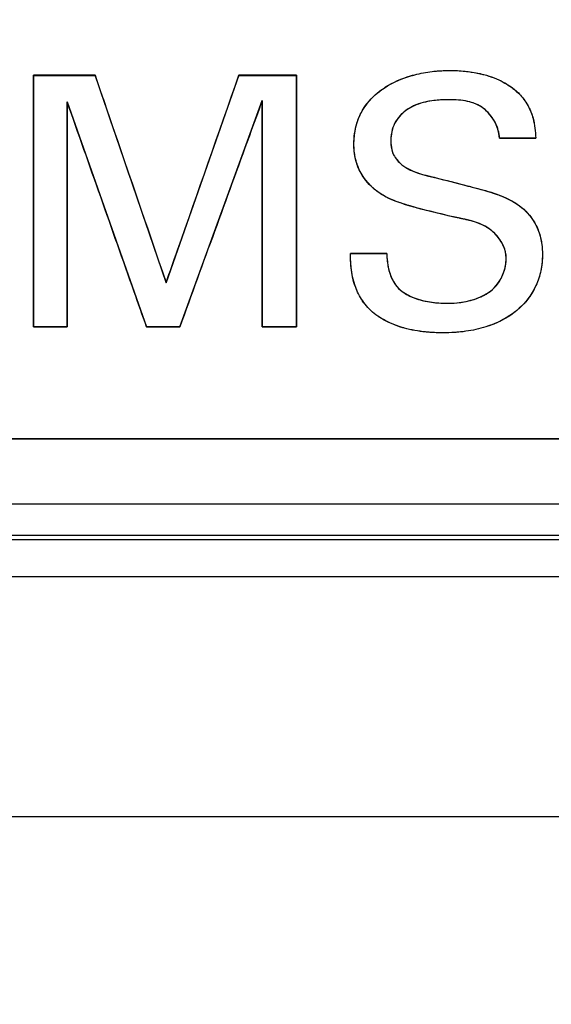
# Model space of a CAD drawing. Header units: inches. Extents: x 0 to 34, y 0 to 22.
# Tile 60 of 73: x 29.319 to 29.489, y 10.546 to 10.86. Entities that reach past the tile are written whole.
import ezdxf

# ---------------------------------------------------------------- set-up
doc = ezdxf.new("R2010")
doc.units = ezdxf.units.IN
doc.header["$LTSCALE"] = 1.87
doc.header["$MEASUREMENT"] = 0
doc.layers.get('0').update_dxf_attribs({"linetype": 'CONTINUOUS'})
doc.layers.add('DATUMCURVES', color=7, linetype='CONTINUOUS')
doc.layers.add('DIMENSIONS', color=7, linetype='CONTINUOUS')
doc.styles.get("Standard").update_dxf_attribs({"font": 'txt', "width": 0.8})
doc.dimstyles.new('DIMSTYLE_1', dxfattribs={"dimtxt": 0.125, "dimasz": 0.18, "dimexe": 0.18, "dimexo": 0.0625, "dimgap": 0.09, "dimtad": 0, "dimtih": 1, "dimtoh": 1, "dimdec": 3, "dimzin": 4, "dimdsep": 46, "dimtxsty": 'STANDARD', "dimblk": '_FILLED', "dimblk1": '_FILLED', "dimblk2": '_FILLED', "dimcen": 0.09, "dimadec": 0, "dimazin": 0, "dimtp": 0.001, "dimtm": 0.001, "dimtfac": 1, "dimtdec": 3, "dimtofl": 0, "dimtmove": 0, "dimatfit": 3, "dimldrblk": '_FILLED', "dimfxl": 1, "dimtolj": 1, "dimtzin": 4, "dimarcsym": 0})

# ---------------------------------------------------------------- blocks, each defined once
blk = doc.blocks.new('_FILLED')
at = {"color": 0, "linetype": 'BYBLOCK'}
blk.add_solid([(0, 0), (-1, 0.1736), (-1, -0.1736)], dxfattribs=at)
blk = doc.blocks.new('*D5')
at = {"layer": 'DIMENSIONS', "color": 2, "linetype": 'CONTINUOUS'}
for p, q in [((31.31045, 11.30172), (31.31045, 11.66172)), ((28.97312, 11.30172), (31.43545, 11.30172)), ((30.1651, 10.55572), (31.43545, 10.55572)), ((31.31045, 10.55572), (31.31045, 10.19572))]:
    blk.add_line(p, q, dxfattribs=at)
at = {"layer": 'DIMENSIONS', "color": 2, "linetype": 'CONTINUOUS', "xscale": 0.18, "yscale": 0.18, "zscale": 0.18}
for p, rotation in [((31.31045, 11.30172), 270), ((31.31045, 10.55572), 90)]:
    blk.add_blockref('_FILLED', p, dxfattribs=dict(at, rotation=rotation))
at = {"layer": 'DIMENSIONS', "color": 2, "linetype": 'CONTINUOUS', "width": 0.8}
for s, p in [('[', (31.22295, 10.8861)), (']', (31.82295, 10.8861)), ('.746', (30.69795, 10.8861)), ('18.95', (31.32295, 10.8861))]:
    blk.add_text(s, height=0.125, dxfattribs=at).set_placement(p)

msp = doc.modelspace()

# ---------------------------------------------------------------- linework, layer by layer
at = {"color": 7, "linetype": 'CONTINUOUS'}
for p, q in [((29.3432, 10.84214), (29.32355, 10.84214)), ((29.32355, 10.84214), (29.32355, 10.76191)), ((29.36588, 10.77603), (29.3432, 10.84214)), ((29.3891, 10.84214), (29.36588, 10.77603)), ((29.40743, 10.84214), (29.3891, 10.84214)), ((29.40743, 10.76191), (29.40743, 10.84214)), ((29.33432, 10.83369), (29.35966, 10.76191)), ((29.33432, 10.76191), (29.33432, 10.83369)), ((29.37021, 10.76191), (29.39653, 10.83413)), ((29.39653, 10.83413), (29.39653, 10.76191)), ((29.4722, 10.82213), (29.48376, 10.82213)), ((29.43621, 10.78536), (29.42465, 10.78536)), ((29.32355, 10.76191), (29.33432, 10.76191)), ((29.35966, 10.76191), (29.37021, 10.76191)), ((29.39653, 10.76191), (29.40743, 10.76191)), ((28.40995, 10.72622), (30.06545, 10.72622)), ((28.38921, 10.70555), (30.08312, 10.70555)), ((28.38921, 10.69555), (30.07813, 10.69555)), ((30.07965, 10.69403), (28.39921, 10.69403)), ((30.11856, 10.68223), (28.39921, 10.68223)), ((30.09229, 10.60572), (26.27861, 10.60572))]:
    msp.add_line(p, q, dxfattribs=at)
for points, knots in [([(29.45587, 10.79735), (29.45121, 10.7985), (29.44375, 10.80016), (29.43332, 10.80407), (29.4269, 10.81119), (29.4251, 10.82107), (29.42741, 10.83106), (29.43518, 10.83881), (29.44348, 10.84213), (29.45068, 10.84346), (29.45606, 10.84378), (29.45992, 10.84359), (29.46188, 10.84336), (29.46222, 10.84332)], [0, 0, 0, 0, 0.159633, 0.254778, 0.366089, 0.459173, 0.579747, 0.691491, 0.809755, 0.871749, 0.934496, 0.988491, 1, 1, 1, 1]), ([(29.46222, 10.84332), (29.46389, 10.8431), (29.4667, 10.84258), (29.46943, 10.84171), (29.47053, 10.84129)], [0, 0, 0, 0, 0.589564, 1, 1, 1, 1]), ([(29.47053, 10.84129), (29.4715, 10.84091), (29.47456, 10.83953), (29.47857, 10.83659), (29.48154, 10.83233), (29.48332, 10.82767), (29.48362, 10.82423), (29.48376, 10.82213)], [0, 0, 0, 0, 0.125935, 0.403965, 0.587095, 0.74612, 1, 1, 1, 1]), ([(29.4722, 10.82213), (29.47199, 10.82592), (29.46739, 10.83383), (29.45653, 10.83462), (29.44824, 10.83392), (29.44223, 10.83137), (29.43828, 10.82693), (29.43747, 10.82283), (29.43754, 10.82053), (29.43758, 10.82012)], [0, 0, 0, 0, 0.234008, 0.469179, 0.623747, 0.750433, 0.861236, 0.97515, 1, 1, 1, 1]), ([(29.43758, 10.82012), (29.43767, 10.81897), (29.43823, 10.81646), (29.4427, 10.81147), (29.4482, 10.81036), (29.45198, 10.80946)], [0, 0, 0, 0, 0.176989, 0.39409, 1, 1, 1, 1]), ([(29.4615, 10.80702), (29.46214, 10.80685), (29.4678, 10.80539), (29.47359, 10.80388), (29.47787, 10.80103)], [0, 0, 0, 0, 0.114, 1, 1, 1, 1]), ([(29.47787, 10.80103), (29.48092, 10.79902), (29.48436, 10.79465), (29.48573, 10.78861), (29.48593, 10.78522), (29.48579, 10.78241), (29.48528, 10.77905), (29.48349, 10.77344), (29.47793, 10.76628), (29.46941, 10.76207), (29.46246, 10.76057), (29.45788, 10.7601), (29.45359, 10.75996), (29.44817, 10.76023), (29.44394, 10.76094), (29.44155, 10.76162), (29.4414, 10.76166)], [0, 0, 0, 0, 0.142916, 0.199254, 0.241367, 0.275645, 0.309077, 0.37422, 0.504531, 0.65113, 0.736133, 0.782305, 0.831172, 0.904078, 0.994076, 1, 1, 1, 1]), ([(29.47085, 10.79154), (29.47036, 10.79204), (29.46617, 10.79577), (29.46045, 10.79622), (29.45587, 10.79735)], [0, 0, 0, 0, 0.123705, 1, 1, 1, 1]), ([(29.42932, 10.76914), (29.42826, 10.77051), (29.42528, 10.77547), (29.42465, 10.78138), (29.42465, 10.78536)], [0, 0, 0, 0, 0.303609, 1, 1, 1, 1]), ([(29.43621, 10.78536), (29.43634, 10.78189), (29.43721, 10.77688), (29.44037, 10.77381), (29.44119, 10.7732)], [0, 0, 0, 0, 0.770337, 1, 1, 1, 1]), ([(29.45553, 10.76946), (29.46108, 10.76946), (29.47114, 10.77165), (29.47432, 10.78073), (29.47432, 10.7838)], [0, 0, 0, 0, 0.643453, 1, 1, 1, 1])]:
    msp.add_open_spline(points, degree=3, knots=knots, dxfattribs=at)
for points in [[(29.45198, 10.80946), (29.45516, 10.80865), (29.45831, 10.80784), (29.4615, 10.80702)], [(29.47432, 10.7838), (29.47432, 10.7866), (29.47289, 10.78943), (29.47085, 10.79154)], [(29.44119, 10.7732), (29.44498, 10.77035), (29.45074, 10.76946), (29.45553, 10.76946)], [(29.43336, 10.76538), (29.43182, 10.76644), (29.43045, 10.76769), (29.42932, 10.76914)], [(29.4414, 10.76166), (29.43857, 10.76249), (29.43577, 10.76371), (29.43336, 10.76538)]]:
    msp.add_open_spline(points, degree=3, dxfattribs=at)
at = {"layer": 'DATUMCURVES', "color": 40, "linetype": 'CONTINUOUS'}
for points, knots in [([(29.44376, 10.84193, 3.1355), (29.44423, 10.84206, 3.1355), (29.4465, 10.84269, 3.1355), (29.44956, 10.84326, 3.1355), (29.45217, 10.84351, 3.1355), (29.45292, 10.84356, 3.1355)], [0, 0, 0, 0, 0.156492, 0.757107, 1, 1, 1, 1]), ([(29.44377, 10.84193, 3.1355), (29.44424, 10.84207, 3.1355), (29.44651, 10.84269, 3.1355), (29.44957, 10.84326, 3.1355), (29.45218, 10.84351, 3.1355), (29.45293, 10.84356, 3.1355)], [0, 0, 0, 0, 0.155297, 0.755837, 1, 1, 1, 1]), ([(29.45292, 10.84356, 3.1355), (29.45405, 10.84364, 3.1355), (29.45681, 10.84374, 3.1355), (29.45989, 10.84358, 3.1355), (29.46183, 10.84336, 3.1355), (29.46215, 10.84332, 3.1355)], [0, 0, 0, 0, 0.367846, 0.895007, 1, 1, 1, 1]), ([(29.45293, 10.84356, 3.1355), (29.45406, 10.84364, 3.1355), (29.45682, 10.84374, 3.1355), (29.45991, 10.84359, 3.1355), (29.46186, 10.84336, 3.1355), (29.4622, 10.84332, 3.1355)], [0, 0, 0, 0, 0.365245, 0.890561, 1, 1, 1, 1]), ([(29.32355, 10.76191, 3.1355), (29.32355, 10.76609, 3.1355), (29.32355, 10.79283, 3.1355), (29.32355, 10.81957, 3.1355), (29.32355, 10.84214, 3.1355)], [0, 0, 0, 0, 0.15625, 1, 1, 1, 1]), ([(29.32355, 10.84214, 3.1355), (29.32457, 10.84214, 3.1355), (29.33112, 10.84214, 3.1355), (29.33768, 10.84214, 3.1355), (29.3432, 10.84214, 3.1355)], [0, 0, 0, 0, 0.15625, 1, 1, 1, 1]), ([(29.32355, 10.76189, 3.1355), (29.32355, 10.76607, 3.1355), (29.32355, 10.79281, 3.1355), (29.32355, 10.81956, 3.1355), (29.32355, 10.84212, 3.1355)], [0, 0, 0, 0, 0.15625, 1, 1, 1, 1]), ([(29.32355, 10.84212, 3.1355), (29.32457, 10.84212, 3.1355), (29.33112, 10.84212, 3.1355), (29.33767, 10.84212, 3.1355), (29.3432, 10.84212, 3.1355)], [0, 0, 0, 0, 0.15625, 1, 1, 1, 1]), ([(29.3432, 10.84214, 3.1355), (29.34438, 10.83869, 3.1355), (29.35194, 10.81666, 3.1355), (29.3595, 10.79462, 3.1355), (29.36588, 10.77603, 3.1355)], [0, 0, 0, 0, 0.15625, 1, 1, 1, 1]), ([(29.3432, 10.84212, 3.1355), (29.34438, 10.83868, 3.1355), (29.35194, 10.81664, 3.1355), (29.3595, 10.79461, 3.1355), (29.36588, 10.77601, 3.1355)], [0, 0, 0, 0, 0.15625, 1, 1, 1, 1]), ([(29.36588, 10.77603, 3.1355), (29.36709, 10.77947, 3.1355), (29.37483, 10.80151, 3.1355), (29.38257, 10.82354, 3.1355), (29.3891, 10.84214, 3.1355)], [0, 0, 0, 0, 0.15625, 1, 1, 1, 1]), ([(29.36588, 10.77601, 3.1355), (29.36709, 10.77946, 3.1355), (29.37483, 10.80149, 3.1355), (29.38257, 10.82353, 3.1355), (29.3891, 10.84212, 3.1355)], [0, 0, 0, 0, 0.15625, 1, 1, 1, 1]), ([(29.3891, 10.84214, 3.1355), (29.39006, 10.84214, 3.1355), (29.39616, 10.84214, 3.1355), (29.40227, 10.84214, 3.1355), (29.40743, 10.84214, 3.1355)], [0, 0, 0, 0, 0.15625, 1, 1, 1, 1]), ([(29.3891, 10.84212, 3.1355), (29.39005, 10.84212, 3.1355), (29.39616, 10.84212, 3.1355), (29.40227, 10.84212, 3.1355), (29.40743, 10.84212, 3.1355)], [0, 0, 0, 0, 0.15625, 1, 1, 1, 1]), ([(29.40743, 10.84214, 3.1355), (29.40743, 10.83796, 3.1355), (29.40743, 10.81121, 3.1355), (29.40743, 10.78447, 3.1355), (29.40743, 10.76191, 3.1355)], [0, 0, 0, 0, 0.15625, 1, 1, 1, 1]), ([(29.40743, 10.84212, 3.1355), (29.40743, 10.83794, 3.1355), (29.40743, 10.8112, 3.1355), (29.40743, 10.78446, 3.1355), (29.40743, 10.76189, 3.1355)], [0, 0, 0, 0, 0.15625, 1, 1, 1, 1]), ([(29.46599, 10.84266, 3.1355), (29.46639, 10.84257, 3.1355), (29.46792, 10.84219, 3.1355), (29.46942, 10.84172, 3.1355), (29.47051, 10.8413, 3.1355)], [0, 0, 0, 0, 0.258472, 1, 1, 1, 1]), ([(29.46599, 10.84265, 3.1355), (29.46639, 10.84256, 3.1355), (29.46789, 10.84219, 3.1355), (29.46937, 10.84172, 3.1355), (29.47044, 10.84131, 3.1355)], [0, 0, 0, 0, 0.262427, 1, 1, 1, 1]), ([(29.47044, 10.84131, 3.1355), (29.47144, 10.84093, 3.1355), (29.47392, 10.83981, 3.1355), (29.47621, 10.83827, 3.1355), (29.47744, 10.83719, 3.1355)], [0, 0, 0, 0, 0.396225, 1, 1, 1, 1]), ([(29.47051, 10.8413, 3.1355), (29.47149, 10.84092, 3.1355), (29.47397, 10.8398, 3.1355), (29.47625, 10.83826, 3.1355), (29.4775, 10.83715, 3.1355)], [0, 0, 0, 0, 0.387421, 1, 1, 1, 1]), ([(29.43006, 10.83323, 3.1355), (29.43155, 10.83511, 3.1355), (29.43353, 10.83688, 3.1355), (29.43571, 10.8383, 3.1355), (29.43587, 10.83841, 3.1355)], [0, 0, 0, 0, 0.923749, 1, 1, 1, 1]), ([(29.43007, 10.83325, 3.1355), (29.43156, 10.83512, 3.1355), (29.43354, 10.83689, 3.1355), (29.43571, 10.83831, 3.1355), (29.43588, 10.83842, 3.1355)], [0, 0, 0, 0, 0.922211, 1, 1, 1, 1]), ([(29.47744, 10.83719, 3.1355), (29.47795, 10.83675, 3.1355), (29.47952, 10.83522, 3.1355), (29.4811, 10.83294, 3.1355), (29.48197, 10.83105, 3.1355), (29.48218, 10.83053, 3.1355)], [0, 0, 0, 0, 0.243076, 0.795867, 1, 1, 1, 1]), ([(29.4775, 10.83715, 3.1355), (29.47798, 10.83673, 3.1355), (29.47953, 10.83521, 3.1355), (29.48111, 10.83295, 3.1355), (29.48198, 10.83104, 3.1355), (29.48219, 10.83052, 3.1355)], [0, 0, 0, 0, 0.235433, 0.791661, 1, 1, 1, 1]), ([(29.33432, 10.83369, 3.1355), (29.33432, 10.82995, 3.1355), (29.33432, 10.80602, 3.1355), (29.33432, 10.7821, 3.1355), (29.33432, 10.76191, 3.1355)], [0, 0, 0, 0, 0.15625, 1, 1, 1, 1]), ([(29.35966, 10.76191, 3.1355), (29.35834, 10.76565, 3.1355), (29.34989, 10.78957, 3.1355), (29.34145, 10.8135, 3.1355), (29.33432, 10.83369, 3.1355)], [0, 0, 0, 0, 0.15625, 1, 1, 1, 1]), ([(29.33432, 10.83367, 3.1355), (29.33432, 10.82993, 3.1355), (29.33432, 10.80601, 3.1355), (29.33432, 10.78208, 3.1355), (29.33432, 10.76189, 3.1355)], [0, 0, 0, 0, 0.15625, 1, 1, 1, 1]), ([(29.35965, 10.76189, 3.1355), (29.35833, 10.76563, 3.1355), (29.34989, 10.78956, 3.1355), (29.34144, 10.81348, 3.1355), (29.33432, 10.83367, 3.1355)], [0, 0, 0, 0, 0.15625, 1, 1, 1, 1]), ([(29.39653, 10.83413, 3.1355), (29.39516, 10.83037, 3.1355), (29.38639, 10.8063, 3.1355), (29.37761, 10.78222, 3.1355), (29.37021, 10.76191, 3.1355)], [0, 0, 0, 0, 0.15625, 1, 1, 1, 1]), ([(29.39653, 10.83412, 3.1355), (29.39516, 10.83036, 3.1355), (29.38639, 10.80628, 3.1355), (29.37761, 10.78221, 3.1355), (29.37021, 10.76189, 3.1355)], [0, 0, 0, 0, 0.15625, 1, 1, 1, 1]), ([(29.39653, 10.76191, 3.1355), (29.39653, 10.76567, 3.1355), (29.39653, 10.78975, 3.1355), (29.39653, 10.81382, 3.1355), (29.39653, 10.83413, 3.1355)], [0, 0, 0, 0, 0.15625, 1, 1, 1, 1]), ([(29.39653, 10.76189, 3.1355), (29.39653, 10.76566, 3.1355), (29.39653, 10.78973, 3.1355), (29.39653, 10.81381, 3.1355), (29.39653, 10.83412, 3.1355)], [0, 0, 0, 0, 0.15625, 1, 1, 1, 1]), ([(29.45062, 10.834, 3.1355), (29.44969, 10.83387, 3.1355), (29.44772, 10.83348, 3.1355), (29.44579, 10.83281, 3.1355), (29.44481, 10.83235, 3.1355)], [0, 0, 0, 0, 0.467514, 1, 1, 1, 1]), ([(29.45064, 10.83401, 3.1355), (29.4497, 10.83387, 3.1355), (29.44773, 10.83348, 3.1355), (29.4458, 10.83281, 3.1355), (29.44483, 10.83236, 3.1355)], [0, 0, 0, 0, 0.471968, 1, 1, 1, 1]), ([(29.45682, 10.83436, 3.1355), (29.45632, 10.83436, 3.1355), (29.45421, 10.83435, 3.1355), (29.45215, 10.83423, 3.1355), (29.45062, 10.834, 3.1355)], [0, 0, 0, 0, 0.237644, 1, 1, 1, 1]), ([(29.45683, 10.83436, 3.1355), (29.45633, 10.83436, 3.1355), (29.45422, 10.83435, 3.1355), (29.45217, 10.83423, 3.1355), (29.45064, 10.83401, 3.1355)], [0, 0, 0, 0, 0.24029, 1, 1, 1, 1]), ([(29.46757, 10.83119, 3.1355), (29.46723, 10.83148, 3.1355), (29.46576, 10.83259, 3.1355), (29.46408, 10.83329, 3.1355), (29.46275, 10.83365, 3.1355)], [0, 0, 0, 0, 0.240653, 1, 1, 1, 1]), ([(29.46758, 10.83118, 3.1355), (29.46724, 10.83147, 3.1355), (29.46577, 10.83259, 3.1355), (29.46409, 10.83329, 3.1355), (29.46275, 10.83365, 3.1355)], [0, 0, 0, 0, 0.242581, 1, 1, 1, 1]), ([(29.42672, 10.82685, 3.1355), (29.42714, 10.82822, 3.1355), (29.42809, 10.83047, 3.1355), (29.42946, 10.83247, 3.1355), (29.43007, 10.83325, 3.1355)], [0, 0, 0, 0, 0.592009, 1, 1, 1, 1]), ([(29.42672, 10.82683, 3.1355), (29.42714, 10.82821, 3.1355), (29.42809, 10.83045, 3.1355), (29.42945, 10.83246, 3.1355), (29.43006, 10.83323, 3.1355)], [0, 0, 0, 0, 0.593633, 1, 1, 1, 1]), ([(29.44481, 10.83235, 3.1355), (29.44391, 10.83194, 3.1355), (29.44237, 10.83105, 3.1355), (29.44102, 10.82984, 3.1355), (29.44049, 10.82926, 3.1355)], [0, 0, 0, 0, 0.55405, 1, 1, 1, 1]), ([(29.44483, 10.83236, 3.1355), (29.44393, 10.83194, 3.1355), (29.44238, 10.83105, 3.1355), (29.44104, 10.82985, 3.1355), (29.44051, 10.82927, 3.1355)], [0, 0, 0, 0, 0.559834, 1, 1, 1, 1]), ([(29.48218, 10.83053, 3.1355), (29.48247, 10.82983, 3.1355), (29.48337, 10.8271, 3.1355), (29.48362, 10.82422, 3.1355), (29.48376, 10.82212, 3.1355)], [0, 0, 0, 0, 0.264746, 1, 1, 1, 1]), ([(29.48219, 10.83052, 3.1355), (29.48247, 10.82982, 3.1355), (29.48337, 10.8271, 3.1355), (29.48362, 10.82423, 3.1355), (29.48376, 10.82213, 3.1355)], [0, 0, 0, 0, 0.262644, 1, 1, 1, 1]), ([(29.44051, 10.82927, 3.1355), (29.43981, 10.82851, 3.1355), (29.43884, 10.82714, 3.1355), (29.43824, 10.82561, 3.1355), (29.43806, 10.82501, 3.1355)], [0, 0, 0, 0, 0.620187, 1, 1, 1, 1]), ([(29.44049, 10.82926, 3.1355), (29.4398, 10.8285, 3.1355), (29.43884, 10.82714, 3.1355), (29.43824, 10.82561, 3.1355), (29.43806, 10.825, 3.1355)], [0, 0, 0, 0, 0.614799, 1, 1, 1, 1]), ([(29.42577, 10.81991, 3.1355), (29.42576, 10.82002, 3.1355), (29.42574, 10.82237, 3.1355), (29.42607, 10.82472, 3.1355), (29.42672, 10.82685, 3.1355)], [0, 0, 0, 0, 0.047716, 1, 1, 1, 1]), ([(29.42577, 10.81991, 3.1355), (29.42576, 10.82002, 3.1355), (29.42574, 10.82236, 3.1355), (29.42607, 10.82471, 3.1355), (29.42672, 10.82683, 3.1355)], [0, 0, 0, 0, 0.045442, 1, 1, 1, 1]), ([(29.43806, 10.82501, 3.1355), (29.43771, 10.82383, 3.1355), (29.43748, 10.82212, 3.1355), (29.43755, 10.8204, 3.1355), (29.43759, 10.81993, 3.1355)], [0, 0, 0, 0, 0.726055, 1, 1, 1, 1]), ([(29.43806, 10.825, 3.1355), (29.43771, 10.82383, 3.1355), (29.43749, 10.82213, 3.1355), (29.43755, 10.82041, 3.1355), (29.43759, 10.81995, 3.1355)], [0, 0, 0, 0, 0.724786, 1, 1, 1, 1]), ([(29.48376, 10.82213, 3.1355), (29.48316, 10.82213, 3.1355), (29.47931, 10.82213, 3.1355), (29.47545, 10.82213, 3.1355), (29.4722, 10.82213, 3.1355)], [0, 0, 0, 0, 0.15625, 1, 1, 1, 1]), ([(29.48376, 10.82212, 3.1355), (29.48316, 10.82212, 3.1355), (29.47931, 10.82212, 3.1355), (29.47545, 10.82212, 3.1355), (29.4722, 10.82212, 3.1355)], [0, 0, 0, 0, 0.15625, 1, 1, 1, 1]), ([(29.45587, 10.79735, 3.1355), (29.45121, 10.79849, 3.1355), (29.44375, 10.80015, 3.1355), (29.43332, 10.80406, 3.1355), (29.42697, 10.81109, 3.1355), (29.42581, 10.81718, 3.1355), (29.42577, 10.81991, 3.1355)], [0, 0, 0, 0, 0.350268, 0.559076, 0.80347, 1, 1, 1, 1]), ([(29.43759, 10.81995, 3.1355), (29.4377, 10.81886, 3.1355), (29.43803, 10.81743, 3.1355), (29.43876, 10.81618, 3.1355), (29.43897, 10.81588, 3.1355)], [0, 0, 0, 0, 0.746325, 1, 1, 1, 1]), ([(29.43759, 10.81993, 3.1355), (29.4377, 10.81884, 3.1355), (29.43827, 10.8164, 3.1355), (29.4427, 10.81145, 3.1355), (29.4482, 10.81035, 3.1355), (29.45198, 10.80945, 3.1355)], [0, 0, 0, 0, 0.169423, 0.388535, 1, 1, 1, 1]), ([(29.43897, 10.81588, 3.1355), (29.43954, 10.81502, 3.1355), (29.44062, 10.81391, 3.1355), (29.44185, 10.81305, 3.1355), (29.44225, 10.81279, 3.1355)], [0, 0, 0, 0, 0.68393, 1, 1, 1, 1]), ([(29.43122, 10.80679, 3.1355), (29.42967, 10.8083, 3.1355), (29.42816, 10.81037, 3.1355), (29.42718, 10.81267, 3.1355), (29.42705, 10.813, 3.1355)], [0, 0, 0, 0, 0.858059, 1, 1, 1, 1]), ([(29.43807, 10.80238, 3.1355), (29.43669, 10.80296, 3.1355), (29.43426, 10.80419, 3.1355), (29.43211, 10.80592, 3.1355), (29.43122, 10.80679, 3.1355)], [0, 0, 0, 0, 0.552085, 1, 1, 1, 1]), ([(29.46142, 10.80704, 3.1355), (29.46209, 10.80687, 3.1355), (29.46506, 10.8061, 3.1355), (29.46807, 10.80532, 3.1355), (29.47033, 10.80456, 3.1355)], [0, 0, 0, 0, 0.225795, 1, 1, 1, 1]), ([(29.46214, 10.80684, 3.1355), (29.46257, 10.80673, 3.1355), (29.46524, 10.80604, 3.1355), (29.46795, 10.80534, 3.1355), (29.47015, 10.80461, 3.1355)], [0, 0, 0, 0, 0.161543, 1, 1, 1, 1]), ([(29.44655, 10.79966, 3.1355), (29.44501, 10.80007, 3.1355), (29.44216, 10.80089, 3.1355), (29.43934, 10.80186, 3.1355), (29.43807, 10.80238, 3.1355)], [0, 0, 0, 0, 0.539619, 1, 1, 1, 1]), ([(29.48274, 10.79617, 3.1355), (29.48353, 10.795, 3.1355), (29.48472, 10.7927, 3.1355), (29.48534, 10.79026, 3.1355), (29.48553, 10.78915, 3.1355)], [0, 0, 0, 0, 0.550411, 1, 1, 1, 1]), ([(29.48276, 10.79615, 3.1355), (29.48354, 10.79498, 3.1355), (29.48473, 10.79269, 3.1355), (29.48535, 10.79026, 3.1355), (29.48554, 10.78913, 3.1355)], [0, 0, 0, 0, 0.546349, 1, 1, 1, 1]), ([(29.47105, 10.79133, 3.1355), (29.47051, 10.79191, 3.1355), (29.46924, 10.79306, 3.1355), (29.46783, 10.79391, 3.1355), (29.46705, 10.7943, 3.1355)], [0, 0, 0, 0, 0.463323, 1, 1, 1, 1]), ([(29.47107, 10.79129, 3.1355), (29.47053, 10.79188, 3.1355), (29.46927, 10.79303, 3.1355), (29.46787, 10.79388, 3.1355), (29.4671, 10.79426, 3.1355)], [0, 0, 0, 0, 0.47287, 1, 1, 1, 1]), ([(29.48553, 10.78915, 3.1355), (29.48559, 10.78884, 3.1355), (29.48579, 10.78747, 3.1355), (29.48593, 10.78521, 3.1355), (29.48581, 10.78286, 3.1355), (29.48566, 10.7816, 3.1355), (29.4856, 10.78122, 3.1355)], [0, 0, 0, 0, 0.117228, 0.522537, 0.852284, 1, 1, 1, 1]), ([(29.48554, 10.78913, 3.1355), (29.48559, 10.78884, 3.1355), (29.48579, 10.78747, 3.1355), (29.48593, 10.78522, 3.1355), (29.48582, 10.78287, 3.1355), (29.48566, 10.78161, 3.1355), (29.4856, 10.78122, 3.1355)], [0, 0, 0, 0, 0.113844, 0.520055, 0.850693, 1, 1, 1, 1]), ([(29.42465, 10.78536, 3.1355), (29.42525, 10.78536, 3.1355), (29.42911, 10.78536, 3.1355), (29.43296, 10.78536, 3.1355), (29.43621, 10.78536, 3.1355)], [0, 0, 0, 0, 0.15625, 1, 1, 1, 1]), ([(29.42465, 10.78534, 3.1355), (29.42525, 10.78534, 3.1355), (29.4291, 10.78534, 3.1355), (29.43296, 10.78534, 3.1355), (29.43621, 10.78534, 3.1355)], [0, 0, 0, 0, 0.15625, 1, 1, 1, 1]), ([(29.42932, 10.76912, 3.1355), (29.42825, 10.77049, 3.1355), (29.42528, 10.77545, 3.1355), (29.42465, 10.78137, 3.1355), (29.42465, 10.78534, 3.1355)], [0, 0, 0, 0, 0.303617, 1, 1, 1, 1]), ([(29.43621, 10.78534, 3.1355), (29.43634, 10.78188, 3.1355), (29.4378, 10.77349, 3.1355), (29.44571, 10.77054, 3.1355), (29.45007, 10.76987, 3.1355)], [0, 0, 0, 0, 0.458904, 1, 1, 1, 1]), ([(29.4856, 10.78122, 3.1355), (29.48553, 10.78076, 3.1355), (29.48516, 10.77866, 3.1355), (29.48349, 10.77343, 3.1355), (29.48019, 10.76918, 3.1355), (29.47744, 10.76693, 3.1355), (29.47729, 10.76681, 3.1355)], [0, 0, 0, 0, 0.08174, 0.376294, 0.965474, 1, 1, 1, 1]), ([(29.4856, 10.78122, 3.1355), (29.48553, 10.78077, 3.1355), (29.48516, 10.77867, 3.1355), (29.48431, 10.77601, 3.1355), (29.48324, 10.77393, 3.1355), (29.48292, 10.77336, 3.1355)], [0, 0, 0, 0, 0.165105, 0.76418, 1, 1, 1, 1]), ([(29.47081, 10.77472, 3.1355), (29.47094, 10.77485, 3.1355), (29.47202, 10.77607, 3.1355), (29.47287, 10.77753, 3.1355), (29.4734, 10.77891, 3.1355)], [0, 0, 0, 0, 0.112666, 1, 1, 1, 1]), ([(29.47082, 10.77472, 3.1355), (29.47094, 10.77486, 3.1355), (29.47203, 10.77607, 3.1355), (29.47287, 10.77753, 3.1355), (29.4734, 10.77892, 3.1355)], [0, 0, 0, 0, 0.111111, 1, 1, 1, 1]), ([(29.4384, 10.7763, 3.1355), (29.43859, 10.77596, 3.1355), (29.43937, 10.77479, 3.1355), (29.44037, 10.77381, 3.1355), (29.44119, 10.7732, 3.1355)], [0, 0, 0, 0, 0.27697, 1, 1, 1, 1]), ([(29.42932, 10.76914, 3.1355), (29.42826, 10.77051, 3.1355), (29.42732, 10.77207, 3.1355), (29.42661, 10.77373, 3.1355), (29.42659, 10.7738, 3.1355)], [0, 0, 0, 0, 0.962391, 1, 1, 1, 1]), ([(29.48292, 10.77336, 3.1355), (29.48158, 10.77103, 3.1355), (29.47968, 10.76878, 3.1355), (29.47745, 10.76695, 3.1355), (29.47731, 10.76683, 3.1355)], [0, 0, 0, 0, 0.933943, 1, 1, 1, 1]), ([(29.44979, 10.7602, 3.1355), (29.4494, 10.76023, 3.1355), (29.44673, 10.76047, 3.1355), (29.4411, 10.76141, 3.1355), (29.43588, 10.76361, 3.1355), (29.43334, 10.76538, 3.1355)], [0, 0, 0, 0, 0.067997, 0.468374, 1, 1, 1, 1]), ([(29.47729, 10.76681, 3.1355), (29.4745, 10.76458, 3.1355), (29.46922, 10.76202, 3.1355), (29.46288, 10.76066, 3.1355), (29.45998, 10.76032, 3.1355), (29.45923, 10.76025, 3.1355)], [0, 0, 0, 0, 0.548505, 0.884066, 1, 1, 1, 1]), ([(29.33432, 10.76191, 3.1355), (29.33376, 10.76191, 3.1355), (29.33017, 10.76191, 3.1355), (29.32658, 10.76191, 3.1355), (29.32355, 10.76191, 3.1355)], [0, 0, 0, 0, 0.15625, 1, 1, 1, 1]), ([(29.33432, 10.76189, 3.1355), (29.33376, 10.76189, 3.1355), (29.33017, 10.76189, 3.1355), (29.32658, 10.76189, 3.1355), (29.32355, 10.76189, 3.1355)], [0, 0, 0, 0, 0.15625, 1, 1, 1, 1]), ([(29.37021, 10.76189, 3.1355), (29.36966, 10.76189, 3.1355), (29.36614, 10.76189, 3.1355), (29.36262, 10.76189, 3.1355), (29.35965, 10.76189, 3.1355)], [0, 0, 0, 0, 0.15625, 1, 1, 1, 1]), ([(29.37021, 10.76191, 3.1355), (29.36966, 10.76191, 3.1355), (29.36614, 10.76191, 3.1355), (29.36262, 10.76191, 3.1355), (29.35966, 10.76191, 3.1355)], [0, 0, 0, 0, 0.15625, 1, 1, 1, 1]), ([(29.40743, 10.76191, 3.1355), (29.40686, 10.76191, 3.1355), (29.40323, 10.76191, 3.1355), (29.3996, 10.76191, 3.1355), (29.39653, 10.76191, 3.1355)], [0, 0, 0, 0, 0.15625, 1, 1, 1, 1]), ([(29.40743, 10.76189, 3.1355), (29.40686, 10.76189, 3.1355), (29.40323, 10.76189, 3.1355), (29.3996, 10.76189, 3.1355), (29.39653, 10.76189, 3.1355)], [0, 0, 0, 0, 0.15625, 1, 1, 1, 1]), ([(29.44981, 10.7602, 3.1355), (29.44941, 10.76023, 3.1355), (29.44673, 10.76047, 3.1355), (29.44395, 10.76094, 3.1355), (29.44157, 10.76162, 3.1355), (29.44143, 10.76166, 3.1355)], [0, 0, 0, 0, 0.139546, 0.950053, 1, 1, 1, 1]), ([(29.469, 10.76232, 3.1355), (29.46861, 10.76218, 3.1355), (29.46615, 10.76136, 3.1355), (29.46288, 10.76066, 3.1355), (29.45998, 10.76032, 3.1355), (29.45923, 10.76025, 3.1355)], [0, 0, 0, 0, 0.123496, 0.774946, 1, 1, 1, 1]), ([(29.45923, 10.76025, 3.1355), (29.4588, 10.76021, 3.1355), (29.45713, 10.76008, 3.1355), (29.45398, 10.75997, 3.1355), (29.45126, 10.76008, 3.1355), (29.44979, 10.7602, 3.1355)], [0, 0, 0, 0, 0.136305, 0.532652, 1, 1, 1, 1]), ([(29.45923, 10.76025, 3.1355), (29.4588, 10.76021, 3.1355), (29.45713, 10.76008, 3.1355), (29.45399, 10.75997, 3.1355), (29.45127, 10.76008, 3.1355), (29.44981, 10.7602, 3.1355)], [0, 0, 0, 0, 0.136545, 0.533562, 1, 1, 1, 1]), ([(30.06544, 10.72622, 3.1355), (29.97922, 10.72622, 3.1355), (29.42739, 10.72622, 3.1355), (28.87556, 10.72622, 3.1355), (28.40995, 10.72622, 3.1355)], [0, 0, 0, 0, 0.15625, 1, 1, 1, 1]), ([(28.40995, 10.72622, 3.1355), (28.49617, 10.72622, 3.1355), (29.048, 10.72622, 3.1355), (29.59983, 10.72622, 3.1355), (30.06544, 10.72622, 3.1355)], [0, 0, 0, 0, 0.15625, 1, 1, 1, 1]), ([(30.06544, 10.72622, 3.1355), (29.97921, 10.72622, 3.1355), (29.42738, 10.72622, 3.1355), (28.87555, 10.72622, 3.1355), (28.40995, 10.72622, 3.1355)], [0, 0, 0, 0, 0.15625, 1, 1, 1, 1]), ([(28.40995, 10.72622, 3.1355), (28.49617, 10.72622, 3.1355), (29.048, 10.72622, 3.1355), (29.59983, 10.72622, 3.1355), (30.06544, 10.72622, 3.1355)], [0, 0, 0, 0, 0.15625, 1, 1, 1, 1])]:
    msp.add_open_spline(points, degree=3, knots=knots, dxfattribs=at)
for points in [[(29.46215, 10.84332, 3.1355), (29.46344, 10.84316, 3.1355), (29.46472, 10.84294, 3.1355), (29.46599, 10.84265, 3.1355)], [(29.4622, 10.84332, 3.1355), (29.46347, 10.84316, 3.1355), (29.46474, 10.84294, 3.1355), (29.46599, 10.84266, 3.1355)], [(29.43587, 10.83841, 3.1355), (29.43832, 10.83997, 3.1355), (29.441, 10.8411, 3.1355), (29.44376, 10.84193, 3.1355)], [(29.43588, 10.83842, 3.1355), (29.43833, 10.83997, 3.1355), (29.44101, 10.84111, 3.1355), (29.44377, 10.84193, 3.1355)], [(29.46275, 10.83365, 3.1355), (29.46085, 10.83416, 3.1355), (29.45883, 10.83433, 3.1355), (29.45682, 10.83436, 3.1355)], [(29.46275, 10.83365, 3.1355), (29.46086, 10.83416, 3.1355), (29.45884, 10.83433, 3.1355), (29.45683, 10.83436, 3.1355)], [(29.47088, 10.82693, 3.1355), (29.47007, 10.82855, 3.1355), (29.46893, 10.83004, 3.1355), (29.46757, 10.83119, 3.1355)], [(29.47088, 10.82691, 3.1355), (29.47007, 10.82854, 3.1355), (29.46894, 10.83002, 3.1355), (29.46758, 10.83118, 3.1355)], [(29.4722, 10.82213, 3.1355), (29.47211, 10.82375, 3.1355), (29.47164, 10.8254, 3.1355), (29.47088, 10.82693, 3.1355)], [(29.4722, 10.82212, 3.1355), (29.47211, 10.82374, 3.1355), (29.47164, 10.82538, 3.1355), (29.47088, 10.82691, 3.1355)], [(29.42705, 10.813, 3.1355), (29.4262, 10.81518, 3.1355), (29.4258, 10.81754, 3.1355), (29.42577, 10.81991, 3.1355)], [(29.44225, 10.81279, 3.1355), (29.44362, 10.81193, 3.1355), (29.44514, 10.81131, 3.1355), (29.4467, 10.81082, 3.1355)], [(29.4467, 10.81082, 3.1355), (29.44844, 10.81027, 3.1355), (29.45024, 10.80988, 3.1355), (29.45198, 10.80946, 3.1355)], [(29.45198, 10.80946, 3.1355), (29.45513, 10.80866, 3.1355), (29.45826, 10.80785, 3.1355), (29.46142, 10.80704, 3.1355)], [(29.45198, 10.80945, 3.1355), (29.45537, 10.80858, 3.1355), (29.45873, 10.80772, 3.1355), (29.46214, 10.80684, 3.1355)], [(29.47015, 10.80461, 3.1355), (29.47288, 10.80371, 3.1355), (29.4755, 10.80259, 3.1355), (29.47787, 10.80101, 3.1355)], [(29.47033, 10.80456, 3.1355), (29.47299, 10.80367, 3.1355), (29.47555, 10.80257, 3.1355), (29.47787, 10.80103, 3.1355)], [(29.45587, 10.79735, 3.1355), (29.45276, 10.79812, 3.1355), (29.44965, 10.79883, 3.1355), (29.44655, 10.79966, 3.1355)], [(29.47787, 10.80103, 3.1355), (29.47978, 10.79977, 3.1355), (29.48146, 10.79808, 3.1355), (29.48276, 10.79615, 3.1355)], [(29.47787, 10.80101, 3.1355), (29.47977, 10.79977, 3.1355), (29.48144, 10.79809, 3.1355), (29.48274, 10.79617, 3.1355)], [(29.4596, 10.79654, 3.1355), (29.45835, 10.7968, 3.1355), (29.45709, 10.79705, 3.1355), (29.45587, 10.79735, 3.1355)], [(29.46016, 10.79642, 3.1355), (29.45872, 10.79672, 3.1355), (29.45728, 10.797, 3.1355), (29.45587, 10.79735, 3.1355)], [(29.46182, 10.79606, 3.1355), (29.46108, 10.79623, 3.1355), (29.46034, 10.79639, 3.1355), (29.4596, 10.79654, 3.1355)], [(29.4613, 10.79617, 3.1355), (29.46092, 10.79626, 3.1355), (29.46054, 10.79634, 3.1355), (29.46016, 10.79642, 3.1355)], [(29.46189, 10.79604, 3.1355), (29.46169, 10.79608, 3.1355), (29.4615, 10.79613, 3.1355), (29.4613, 10.79617, 3.1355)], [(29.46705, 10.7943, 3.1355), (29.46541, 10.79511, 3.1355), (29.46363, 10.79563, 3.1355), (29.46182, 10.79606, 3.1355)], [(29.4671, 10.79426, 3.1355), (29.46546, 10.79508, 3.1355), (29.4637, 10.79561, 3.1355), (29.46189, 10.79604, 3.1355)], [(29.47349, 10.78761, 3.1355), (29.47291, 10.78897, 3.1355), (29.47206, 10.79024, 3.1355), (29.47105, 10.79133, 3.1355)], [(29.47349, 10.78759, 3.1355), (29.47292, 10.78893, 3.1355), (29.47208, 10.7902, 3.1355), (29.47107, 10.79129, 3.1355)], [(29.47432, 10.7838, 3.1355), (29.47432, 10.78509, 3.1355), (29.47402, 10.78639, 3.1355), (29.47349, 10.78761, 3.1355)], [(29.47432, 10.78379, 3.1355), (29.47432, 10.78507, 3.1355), (29.47402, 10.78636, 3.1355), (29.47349, 10.78759, 3.1355)], [(29.42509, 10.77923, 3.1355), (29.42477, 10.78126, 3.1355), (29.42465, 10.78333, 3.1355), (29.42465, 10.78536, 3.1355)], [(29.43621, 10.78536, 3.1355), (29.43627, 10.78376, 3.1355), (29.43644, 10.78208, 3.1355), (29.43681, 10.78046, 3.1355)], [(29.4734, 10.77891, 3.1355), (29.474, 10.78048, 3.1355), (29.47432, 10.78216, 3.1355), (29.47432, 10.7838, 3.1355)], [(29.4734, 10.77892, 3.1355), (29.474, 10.78048, 3.1355), (29.47432, 10.78216, 3.1355), (29.47432, 10.78379, 3.1355)], [(29.43681, 10.78046, 3.1355), (29.43716, 10.77898, 3.1355), (29.43766, 10.77755, 3.1355), (29.4384, 10.7763, 3.1355)], [(29.42659, 10.7738, 3.1355), (29.42586, 10.77553, 3.1355), (29.42539, 10.77736, 3.1355), (29.42509, 10.77923, 3.1355)], [(29.46682, 10.7718, 3.1355), (29.46832, 10.77256, 3.1355), (29.46969, 10.77352, 3.1355), (29.47081, 10.77472, 3.1355)], [(29.46682, 10.7718, 3.1355), (29.46832, 10.77256, 3.1355), (29.46969, 10.77352, 3.1355), (29.47082, 10.77472, 3.1355)], [(29.44119, 10.7732, 3.1355), (29.44236, 10.77232, 3.1355), (29.44371, 10.77163, 3.1355), (29.44517, 10.77109, 3.1355)], [(29.44517, 10.77109, 3.1355), (29.44672, 10.77052, 3.1355), (29.44839, 10.77013, 3.1355), (29.45006, 10.76987, 3.1355)], [(29.4616, 10.77006, 3.1355), (29.46342, 10.77043, 3.1355), (29.4652, 10.771, 3.1355), (29.46682, 10.7718, 3.1355)], [(29.4616, 10.77006, 3.1355), (29.46342, 10.77043, 3.1355), (29.4652, 10.771, 3.1355), (29.46682, 10.7718, 3.1355)], [(29.43334, 10.76539, 3.1355), (29.43182, 10.76645, 3.1355), (29.43044, 10.76769, 3.1355), (29.42932, 10.76914, 3.1355)], [(29.43334, 10.76538, 3.1355), (29.43181, 10.76644, 3.1355), (29.43044, 10.76768, 3.1355), (29.42932, 10.76912, 3.1355)], [(29.45006, 10.76987, 3.1355), (29.45192, 10.76958, 3.1355), (29.45379, 10.76946, 3.1355), (29.45553, 10.76946, 3.1355)], [(29.45007, 10.76987, 3.1355), (29.45192, 10.76958, 3.1355), (29.45379, 10.76946, 3.1355), (29.45553, 10.76946, 3.1355)], [(29.45553, 10.76946, 3.1355), (29.4575, 10.76946, 3.1355), (29.45958, 10.76964, 3.1355), (29.4616, 10.77006, 3.1355)], [(29.45553, 10.76946, 3.1355), (29.4575, 10.76946, 3.1355), (29.45958, 10.76964, 3.1355), (29.4616, 10.77006, 3.1355)], [(29.43433, 10.76474, 3.1355), (29.434, 10.76495, 3.1355), (29.43367, 10.76517, 3.1355), (29.43334, 10.76539, 3.1355)], [(29.44143, 10.76166, 3.1355), (29.43896, 10.76237, 3.1355), (29.43652, 10.76339, 3.1355), (29.43433, 10.76474, 3.1355)], [(29.47731, 10.76683, 3.1355), (29.47484, 10.76485, 3.1355), (29.47198, 10.76338, 3.1355), (29.469, 10.76232, 3.1355)]]:
    msp.add_open_spline(points, degree=3, dxfattribs=at)

# ---------------------------------------------------------------- dimensions: what is measured, and where the dimension line sits
at = {"layer": 'DIMENSIONS', "color": 2, "linetype": 'CONTINUOUS'}
dim = msp.add_linear_dim(base=(31.31045, 10.55572), p1=(28.97312, 11.30172), p2=(30.1651, 10.55572), angle=270, dimstyle='DIMSTYLE_1', dxfattribs=at)
dim.commit()
dim.dimension.update_dxf_attribs({"geometry": '*D5', "text_midpoint": (31.31045, 10.9486), "dimtype": 160})

doc.saveas('drawing.dxf')
